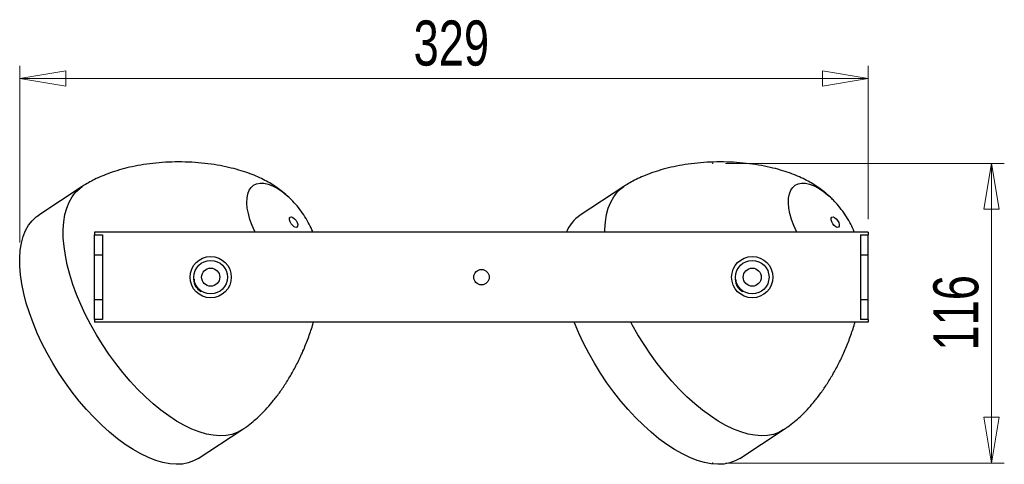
# Model space of a CAD drawing. Header units: millimetres. Extents: x 456 to 795, y 408 to 596.
# Tile 11 of 12: x 576 to 652, y 562 to 596. Entities that reach past the tile are written whole.
import ezdxf

# ---------------------------------------------------------------- set-up
doc = ezdxf.new("R2010")
doc.units = ezdxf.units.MM
doc.header["$PDSIZE"] = -1
doc.styles.add('SLDTEXTSTYLE0', font='TXT', dxfattribs={"width": 0.75})
doc.dimstyles.new('SLDDIMSTYLE0', dxfattribs={"dimtxt": 3.5, "dimasz": 3.556, "dimexe": 0, "dimexo": 0.0625, "dimgap": 0.875, "dimtad": 1, "dimdec": 0, "dimlfac": 5, "dimrnd": 1e-09, "dimzin": 12, "dimdsep": 46, "dimtxsty": 'SLDTEXTSTYLE0', "dimblk1": 'CLOSED', "dimblk2": 'CLOSED', "dimsah": 1, "dimcen": 0.09, "dimadec": 0, "dimazin": 3, "dimtfac": 1, "dimtofl": 0, "dimtmove": 0, "dimatfit": 3, "dimldrblk": 'CLOSED', "dimfxl": 0, "dimfrac": 2, "dimtolj": 1, "dimtzin": 12, "dimarcsym": 0})

# ---------------------------------------------------------------- blocks, each defined once
blk = doc.blocks.new('_Closed')
at = {"color": 0, "linetype": 'ByBlock', "lineweight": -2}
for p, q in [((-1, 0.166667), (0, 0)), ((-1, 0.166667), (-1, -0.166667)), ((0, 0), (-1, -0.166667)), ((0, 0), (-1, 0))]:
    blk.add_line(p, q, dxfattribs=at)
blk = doc.blocks.new('_D_1')
at = {"color": 7, "linetype": 'Continuous', "lineweight": 0}
for p, q in [((575.864, 579), (575.864, 592.707)), ((641.667, 580.802), (641.667, 592.707)), ((575.864, 591.707), (641.667, 591.707))]:
    blk.add_line(p, q, dxfattribs=at)
at = {"color": 7, "linetype": 'Continuous', "lineweight": 18, "xscale": 3.556, "yscale": 3.556, "rotation": 180.0000000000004}
blk.add_blockref('_Closed', (575.864, 591.707), dxfattribs=at)
at = {"color": 7, "linetype": 'Continuous', "lineweight": 18, "xscale": 3.556, "yscale": 3.556}
blk.add_blockref('_Closed', (641.667, 591.707), dxfattribs=at)
at = {"color": 7, "linetype": 'Continuous', "lineweight": 18, "insert": (606.402, 596.219), "char_height": 3.5, "attachment_point": 1, "style": 'SLDTEXTSTYLE0'}
blk.add_mtext('329', dxfattribs=at)
blk = doc.blocks.new('_D_2')
at = {"color": 7, "linetype": 'Continuous', "lineweight": 0}
for p, q in [((630.588, 585.133), (652.216, 585.133)), ((651.216, 585.133), (651.216, 561.871)), ((630.588, 561.871), (652.216, 561.871))]:
    blk.add_line(p, q, dxfattribs=at)
at = {"color": 7, "linetype": 'Continuous', "lineweight": 18, "xscale": 3.556, "yscale": 3.556}
for p, rotation in [((651.216, 585.133), 90.0000000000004), ((651.216, 561.871), 270.0000000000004)]:
    blk.add_blockref('_Closed', p, dxfattribs=dict(at, rotation=rotation))
at = {"color": 7, "linetype": 'Continuous', "lineweight": 18, "insert": (646.704, 570.609), "char_height": 3.5, "attachment_point": 1, "rotation": 90, "style": 'SLDTEXTSTYLE0'}
blk.add_mtext('116', dxfattribs=at)

msp = doc.modelspace()

# ---------------------------------------------------------------- linework, layer by layer
at = {"color": 7, "linetype": 'Continuous', "lineweight": 25}
for p, q in [((580.709, 583.335), (577.331, 581.124)), ((622.709, 583.335), (619.331, 581.124)), ((596.678, 582.551), (596.767, 582.467)), ((638.678, 582.551), (638.767, 582.467)), ((581.667, 579.802), (581.667, 579.581)), ((641.667, 579.802), (581.667, 579.802)), ((641.667, 579.802), (641.667, 579.581)), ((581.667, 579.581), (582.267, 579.581)), ((581.667, 578.034), (581.667, 579.581)), ((582.267, 579.581), (582.267, 573.022)), ((641.067, 579.581), (641.667, 579.581)), ((641.067, 579.581), (641.067, 573.022)), ((641.667, 578.034), (641.667, 579.581)), ((581.667, 578.034), (582.267, 578.034)), ((581.667, 574.57), (581.667, 578.034)), ((641.067, 578.034), (641.667, 578.034)), ((641.667, 574.57), (641.667, 578.034)), ((589.345, 576.135), (589.376, 576.154)), ((631.345, 576.135), (631.376, 576.154)), ((589.952, 575.217), (589.921, 575.198)), ((631.952, 575.217), (631.921, 575.198)), ((581.667, 574.57), (582.267, 574.57)), ((581.667, 573.022), (581.667, 574.57)), ((641.067, 574.57), (641.667, 574.57)), ((641.667, 573.022), (641.667, 574.57)), ((581.667, 573.022), (581.667, 572.802)), ((582.267, 573.022), (581.667, 573.022)), ((641.667, 572.802), (581.667, 572.802)), ((641.667, 573.022), (641.067, 573.022)), ((641.667, 573.022), (641.667, 572.802)), ((589.695, 562.234), (593.073, 564.445)), ((593.097, 564.46), (593.073, 564.445)), ((631.695, 562.234), (635.073, 564.445)), ((635.097, 564.46), (635.073, 564.445))]:
    msp.add_line(p, q, dxfattribs=at)
at = {"color": 8, "linetype": 'Continuous', "lineweight": 25, "flags": 128}
for points in [[(594.116, 579.802), (594.093, 579.847), (593.883, 580.317), (593.713, 580.782), (593.587, 581.234), (593.506, 581.665), (593.472, 582.068), (593.486, 582.435), (593.547, 582.762), (593.654, 583.041), (593.806, 583.269), (594, 583.441), (594.232, 583.554), (594.499, 583.607), (594.796, 583.599), (595.117, 583.529), (595.459, 583.399), (595.813, 583.211), (596.176, 582.969), (596.539, 582.676), (596.678, 582.551)], [(636.116, 579.802), (636.093, 579.847), (635.883, 580.317), (635.713, 580.782), (635.587, 581.234), (635.506, 581.665), (635.472, 582.068), (635.486, 582.435), (635.547, 582.762), (635.654, 583.041), (635.806, 583.269), (636, 583.441), (636.232, 583.554), (636.499, 583.607), (636.796, 583.599), (637.117, 583.529), (637.459, 583.399), (637.813, 583.211), (638.176, 582.969), (638.539, 582.676), (638.678, 582.551)], [(593.073, 564.445), (592.72, 564.251), (592.307, 564.102), (591.859, 564.016), (591.38, 563.991), (590.872, 564.03), (590.339, 564.13), (589.785, 564.293), (589.212, 564.516), (588.624, 564.798), (588.026, 565.138), (587.42, 565.533), (586.811, 565.981), (586.203, 566.479), (585.599, 567.024), (585.003, 567.612), (584.419, 568.24), (583.85, 568.904), (583.301, 569.599), (582.775, 570.321), (582.274, 571.066), (581.803, 571.829), (581.364, 572.605), (580.96, 573.389), (580.593, 574.176), (580.266, 574.961), (579.981, 575.739), (579.74, 576.506), (579.544, 577.256), (579.394, 577.985), (579.292, 578.688), (579.238, 579.361), (579.232, 579.999), (579.275, 580.599), (579.366, 581.156), (579.504, 581.667), (579.689, 582.129), (579.92, 582.539), (580.195, 582.894), (580.512, 583.193), (580.709, 583.335)], [(621.229, 579.802), (621.232, 579.999), (621.275, 580.599), (621.366, 581.156), (621.504, 581.667), (621.689, 582.129), (621.92, 582.539), (622.195, 582.894), (622.512, 583.193), (622.709, 583.335)], [(635.073, 564.445), (634.72, 564.251), (634.307, 564.102), (633.859, 564.016), (633.38, 563.991), (632.872, 564.03), (632.339, 564.13), (631.785, 564.293), (631.212, 564.516), (630.624, 564.798), (630.026, 565.138), (629.42, 565.533), (628.811, 565.981), (628.203, 566.479), (627.599, 567.024), (627.003, 567.612), (626.419, 568.24), (625.85, 568.904), (625.301, 569.599), (624.775, 570.321), (624.274, 571.066), (623.803, 571.829), (623.364, 572.605), (623.258, 572.802)]]:
    msp.add_lwpolyline(points, dxfattribs=at)
at = {"color": 7, "linetype": 'Continuous', "lineweight": 25, "flags": 128}
for points in [[(589.695, 562.234), (589.342, 562.04), (588.929, 561.891), (588.481, 561.805), (588.002, 561.78), (587.494, 561.819), (586.961, 561.919), (586.407, 562.082), (585.834, 562.305), (585.246, 562.587), (584.648, 562.927), (584.042, 563.322), (583.433, 563.77), (582.825, 564.268), (582.221, 564.813), (581.625, 565.401), (581.041, 566.029), (580.472, 566.693), (579.923, 567.388), (579.397, 568.11), (578.896, 568.855), (578.425, 569.618), (577.986, 570.394), (577.582, 571.177), (577.215, 571.965), (576.888, 572.75), (576.603, 573.528), (576.362, 574.295), (576.166, 575.045), (576.016, 575.774), (575.914, 576.477), (575.86, 577.15), (575.854, 577.788), (575.897, 578.388), (575.988, 578.945), (576.126, 579.456), (576.311, 579.918), (576.542, 580.328), (576.817, 580.683), (577.134, 580.982), (577.331, 581.124)], [(597.356, 580.179), (597.265, 580.161), (597.149, 580.206), (597.025, 580.306), (596.912, 580.446), (596.827, 580.605), (596.784, 580.76), (596.789, 580.885), (596.841, 580.963), (596.932, 580.981), (597.048, 580.937), (597.172, 580.837), (597.285, 580.696), (597.37, 580.537), (597.413, 580.383), (597.408, 580.257), (597.356, 580.179)], [(639.356, 580.179), (639.265, 580.161), (639.149, 580.206), (639.025, 580.306), (638.912, 580.446), (638.827, 580.605), (638.784, 580.76), (638.789, 580.885), (638.841, 580.963), (638.932, 580.981), (639.048, 580.937), (639.172, 580.837), (639.285, 580.696), (639.37, 580.537), (639.413, 580.383), (639.408, 580.257), (639.356, 580.179)], [(631.695, 562.234), (631.342, 562.04), (630.929, 561.891), (630.481, 561.805), (630.002, 561.78), (629.494, 561.819), (628.961, 561.919), (628.407, 562.082), (627.834, 562.305), (627.246, 562.587), (626.648, 562.927), (626.042, 563.322), (625.433, 563.77), (624.825, 564.268), (624.221, 564.813), (623.625, 565.401), (623.041, 566.029), (622.472, 566.693), (621.923, 567.388), (621.397, 568.11), (620.896, 568.855), (620.425, 569.618), (619.986, 570.394), (619.582, 571.177), (619.215, 571.965), (618.888, 572.75), (618.868, 572.802)]]:
    msp.add_lwpolyline(points, dxfattribs=at)
at = {"color": 7, "linetype": 'Continuous', "lineweight": 25}
for centre, radius in [((590.667, 576.302), 1.6), ((590.667, 576.302), 1.3), ((632.667, 576.302), 1.6), ((632.667, 576.302), 1.3), ((590.667, 576.302), 0.7), ((611.667, 576.302), 0.6), ((632.667, 576.302), 0.7)]:
    msp.add_circle(centre, radius, dxfattribs=at)
for centre, radius, start, end in [((620.996, 578.677), 2.96, 124.23761, 157.67037), ((590.404, 576.14), 1.059, 180.2937, 242.8466), ((590.437, 576.16), 1.059, 180.2937, 242.8466), ((632.404, 576.14), 1.059, 180.2937, 242.8466), ((632.437, 576.16), 1.059, 180.2937, 242.8466)]:
    msp.add_arc(centre, radius, start, end, dxfattribs=at)
for points, knots in [([(596.725, 582.507), (596.566, 582.651), (596.277, 582.911), (595.818, 583.25), (595.362, 583.547), (594.863, 583.826), (594.316, 584.089), (593.704, 584.339), (593.014, 584.573), (592.238, 584.787), (591.376, 584.971), (590.441, 585.116), (589.451, 585.211), (588.434, 585.252), (587.419, 585.236), (586.429, 585.166), (585.486, 585.046), (584.603, 584.883), (583.789, 584.686), (583.052, 584.461), (582.393, 584.217), (581.812, 583.962), (581.308, 583.703), (580.953, 583.493), (580.76, 583.368), (580.709, 583.335)], [0, 0, 0, 0, 0.037002, 0.066996, 0.098358, 0.13113, 0.166266, 0.20495, 0.248136, 0.296377, 0.349611, 0.407062, 0.46738, 0.528957, 0.590035, 0.649114, 0.705269, 0.757858, 0.806488, 0.850973, 0.891311, 0.927661, 0.960335, 0.989579, 1, 1, 1, 1]), ([(638.725, 582.507), (638.566, 582.651), (638.277, 582.911), (637.818, 583.25), (637.362, 583.547), (636.863, 583.826), (636.316, 584.089), (635.704, 584.339), (635.014, 584.573), (634.238, 584.787), (633.376, 584.971), (632.441, 585.116), (631.451, 585.211), (630.434, 585.252), (629.419, 585.236), (628.429, 585.166), (627.486, 585.046), (626.603, 584.883), (625.789, 584.686), (625.052, 584.461), (624.393, 584.217), (623.812, 583.962), (623.308, 583.703), (622.953, 583.493), (622.76, 583.368), (622.709, 583.335)], [0, 0, 0, 0, 0.037002, 0.066996, 0.098358, 0.13113, 0.166266, 0.20495, 0.248136, 0.296377, 0.349611, 0.407062, 0.46738, 0.528957, 0.590035, 0.649114, 0.705269, 0.757858, 0.806488, 0.850973, 0.891311, 0.927661, 0.960335, 0.989579, 1, 1, 1, 1]), ([(598.583, 579.802), (598.562, 579.858), (598.462, 580.116), (598.232, 580.563), (597.886, 581.145), (597.482, 581.695), (597.106, 582.137), (596.857, 582.373), (596.769, 582.456)], [0, 0, 0, 0, 0.05527, 0.256073, 0.464221, 0.6825, 0.887691, 1, 1, 1, 1]), ([(640.583, 579.802), (640.562, 579.858), (640.462, 580.116), (640.232, 580.563), (639.886, 581.145), (639.482, 581.695), (639.106, 582.137), (638.857, 582.373), (638.769, 582.456)], [0, 0, 0, 0, 0.05527, 0.256073, 0.464221, 0.6825, 0.887691, 1, 1, 1, 1]), ([(593.073, 564.445), (593.126, 564.48), (593.248, 564.561), (593.545, 564.769), (593.941, 565.078), (594.437, 565.521), (594.93, 566.019), (595.44, 566.6), (595.946, 567.25), (596.447, 567.975), (596.936, 568.773), (597.404, 569.64), (597.841, 570.568), (598.23, 571.547), (598.494, 572.295), (598.606, 572.721), (598.627, 572.802)], [0, 0, 0, 0, 0.018093, 0.042036, 0.105677, 0.163422, 0.232952, 0.306446, 0.385704, 0.471209, 0.562849, 0.660113, 0.762128, 0.867635, 0.974968, 1, 1, 1, 1]), ([(635.073, 564.445), (635.126, 564.48), (635.248, 564.561), (635.545, 564.769), (635.941, 565.078), (636.437, 565.521), (636.93, 566.019), (637.44, 566.6), (637.946, 567.25), (638.447, 567.975), (638.936, 568.773), (639.404, 569.64), (639.841, 570.568), (640.23, 571.547), (640.494, 572.295), (640.606, 572.721), (640.627, 572.802)], [0, 0, 0, 0, 0.018093, 0.042036, 0.105677, 0.163422, 0.232952, 0.306446, 0.385704, 0.471209, 0.562849, 0.660113, 0.762128, 0.867635, 0.974968, 1, 1, 1, 1])]:
    msp.add_open_spline(points, degree=3, knots=knots, dxfattribs=at)
at = {"color": 7, "linetype": 'Continuous', "lineweight": 0}
for p in [(629.588, 585.133), (575.864, 578), (629.588, 561.871)]:
    msp.add_point(p, dxfattribs=at)

# ---------------------------------------------------------------- dimensions: what is measured, and where the dimension line sits
at = {"color": 7, "linetype": 'Continuous', "lineweight": 18}
dim = msp.add_linear_dim(base=(641.667, 591.707), p1=(575.864, 578), p2=(641.667, 579.802), dimstyle='SLDDIMSTYLE0', dxfattribs=at)
dim.commit()
dim.dimension.update_dxf_attribs({"geometry": '_D_1', "text_midpoint": (610.282, 591.707), "dimtype": 160})
dim = msp.add_linear_dim(base=(651.216, 561.871), p1=(629.588, 585.133), p2=(629.588, 561.871), angle=90, dimstyle='SLDDIMSTYLE0', dxfattribs=at)
dim.commit()
dim.dimension.update_dxf_attribs({"geometry": '_D_2', "text_midpoint": (651.216, 574.488), "dimtype": 160})

doc.saveas('drawing.dxf')
